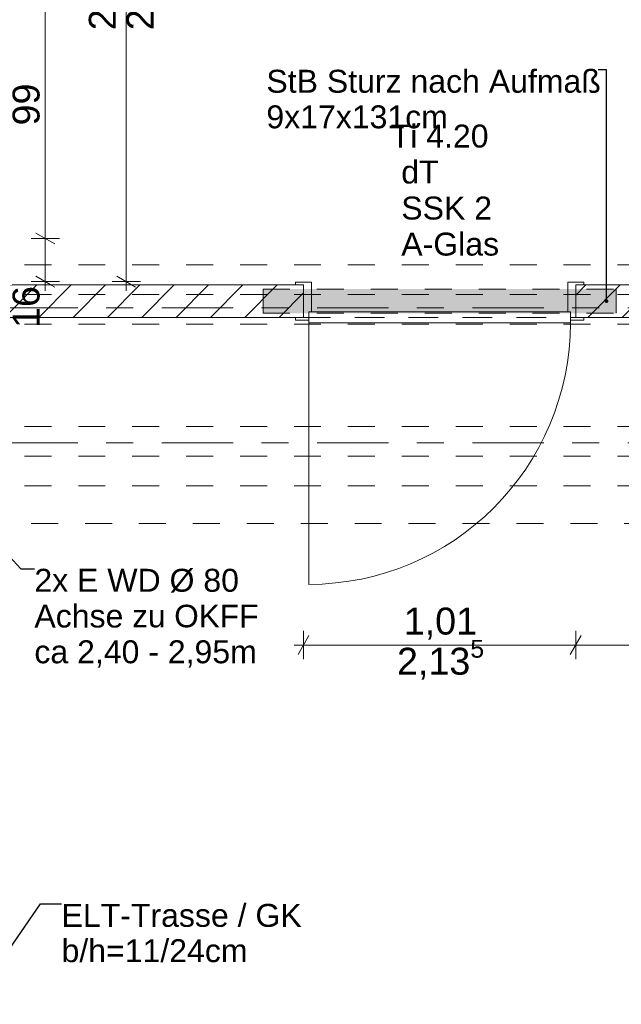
# Model space of a CAD drawing. Header units: metres. Extents: x -3.6 to 90.7, y -11.1 to 18.
# Tile 165 of 256: x 15.2 to 17.4, y 3.3 to 6.9. Entities that reach past the tile are written whole.
import ezdxf

# ---------------------------------------------------------------- set-up
doc = ezdxf.new("R2010")
doc.units = ezdxf.units.M
doc.header["$MEASUREMENT"] = 0
for name, pattern in [('Achse', [0.2, 0.1, -0.05, 0, -0.05]), ('Punktlinie eng', [0.0375, 0.0125, -0.025]), ('Strichlinie doppelt', [0.546806, 0.264583, -0.105833, 0.070556, -0.105833]), ('Strichlinie eng', [0.115, 0.075, -0.04]), ('Untersicht', [0.1, 0.075, -0.025]), ('Wipeout_Contour', [1, 0, -1])]:
    doc.linetypes.add(name, pattern=pattern)
for name, color, linetype in [('152 - Bemaßung_ Beschriftung.Ausbau', 7, 'Continuous'), ('451 - Universal.Achsen Raster', 7, 'Continuous'), ('605 - Struktur.Wand Innen', 7, 'Continuous'), ('608 - Struktur.Träger', 7, 'Continuous'), ('650 - Abdeckung.Fußboden Aufbau', 7, 'Continuous'), ('Neubau_152 - Bemaßung_ Beschriftung.Ausbau', 7, 'Continuous'), ('Neubau_615 - Struktur.Sturz', 7, 'Continuous'), ('Neubau_653 - Abdeckung.TB Verkofferung', 7, 'Continuous')]:
    doc.layers.add(name, color=color, linetype=linetype)
doc.styles.add('ERSTELLTER_STIL_2', font='txt')
doc.dimstyles.new('ERSTELLTER_STIL__1', dxfattribs={"dimtxt": 0.1, "dimasz": 0.0532, "dimexe": 0.18, "dimexo": 0.0625, "dimgap": 0, "dimtad": 1, "dimzin": 0, "dimdsep": 46, "dimtxsty": 'ERSTELLTER_STIL_2', "dimblk": 'ARROWHEAD_2', "dimblk1": 'ARROWHEAD_2', "dimblk2": 'ARROWHEAD_2', "dimcen": 0.09, "dimse1": 1, "dimse2": 1, "dimclrd": 7, "dimclre": 7, "dimclrt": 7, "dimazin": 0, "dimtfac": 1, "dimtdec": 4, "dimtmove": 0, "dimatfit": 3, "dimfxl": 1, "dimtolj": 1, "dimtzin": 0, "dimarcsym": 0})
doc.dimstyles.new('ERSTELLTER_STIL__3', dxfattribs={"dimtxt": 0.1, "dimasz": 0.0532, "dimexe": 0.18, "dimexo": 0.0625, "dimgap": 0, "dimtad": 1, "dimtih": 1, "dimtoh": 1, "dimzin": 0, "dimdsep": 46, "dimtxsty": 'ERSTELLTER_STIL_2', "dimblk": 'ARROWHEAD_2', "dimblk1": 'ARROWHEAD_2', "dimblk2": 'ARROWHEAD_2', "dimcen": 0.09, "dimse1": 1, "dimse2": 1, "dimclrd": 7, "dimclre": 7, "dimclrt": 7, "dimazin": 0, "dimtfac": 1, "dimtdec": 4, "dimtmove": 0, "dimatfit": 3, "dimfxl": 1, "dimtolj": 1, "dimtzin": 0, "dimarcsym": 0})
doc.dimstyles.new('ERSTELLTER_STIL__5', dxfattribs={"dimtxt": 0.18, "dimasz": 0.03648, "dimexe": 0.18, "dimexo": 0.0625, "dimgap": 0, "dimtad": 0, "dimtih": 1, "dimtoh": 1, "dimdec": 4, "dimzin": 0, "dimdsep": 46, "dimcen": 0.09, "dimadec": 0, "dimazin": 0, "dimtfac": 1, "dimtdec": 4, "dimtmove": 0, "dimatfit": 3, "dimldrblk": 'ARROWHEAD_11', "dimfxl": 1, "dimtolj": 1, "dimtzin": 0, "dimarcsym": 0})
doc.dimstyles.new('ERSTELLTER_STIL__6', dxfattribs={"dimtxt": 0.18, "dimasz": 0.02736, "dimexe": 0.18, "dimexo": 0.0625, "dimgap": 0, "dimtad": 0, "dimtih": 1, "dimtoh": 1, "dimdec": 4, "dimzin": 0, "dimdsep": 46, "dimcen": 0.09, "dimadec": 0, "dimazin": 0, "dimtfac": 1, "dimtdec": 4, "dimtmove": 0, "dimatfit": 3, "dimldrblk": 'ARROWHEAD_11', "dimfxl": 1, "dimtolj": 1, "dimtzin": 0, "dimarcsym": 0})
pattern_1 = [(45, (0, 0), (-0.0636396, 0.0636396), [])]

# ---------------------------------------------------------------- blocks, each defined once
blk = doc.blocks.new('*D155')
at = {"layer": '152 - Bemaßung_ Beschriftung.Ausbau', "color": 7, "linetype": 'Continuous', "lineweight": 5}
for p, q in [((15.31, 6.1075), (15.205, 6.1075)), ((15.2225, 6.1277), (15.2925, 6.0873)), ((15.2575, 5.9475), (15.2575, 6.1075)), ((15.2225, 5.9677), (15.2925, 5.9273)), ((15.31, 5.9475), (15.205, 5.9475)), ((15.2575, 5.9133), (15.2575, 5.9475))]:
    blk.add_line(p, q, dxfattribs=at)
at = {"layer": '152 - Bemaßung_ Beschriftung.Ausbau', "color": 7, "lineweight": 5, "insert": (15.2375, 5.7755), "char_height": 0.1, "attachment_point": 7, "rotation": 90, "style": 'ERSTELLTER_STIL_2'}
blk.add_mtext('\\A1;{\\pql;\\fArial|b0|i0|c0|p38;16}', dxfattribs=at)
blk = doc.blocks.new('ARROWHEAD_2')
at = {"color": 0, "linetype": 'Continuous', "lineweight": 0}
for p, q in [((0, 0), (-1, 0)), ((-0.378, -0.655), (0.378, 0.655))]:
    blk.add_line(p, q, dxfattribs=at)
blk = doc.blocks.new('*D156')
at = {"layer": '152 - Bemaßung_ Beschriftung.Ausbau', "color": 7, "linetype": 'Continuous', "lineweight": 5}
for p, q in [((15.31, 7.0975), (15.205, 7.0975)), ((15.2225, 7.1177), (15.2925, 7.0773)), ((15.2575, 6.1075), (15.2575, 7.0975)), ((15.31, 6.1075), (15.205, 6.1075)), ((15.2225, 6.1277), (15.2925, 6.0873))]:
    blk.add_line(p, q, dxfattribs=at)
at = {"layer": '152 - Bemaßung_ Beschriftung.Ausbau', "color": 7, "lineweight": 5, "insert": (15.2375, 6.5266), "char_height": 0.1, "attachment_point": 7, "rotation": 90, "style": 'ERSTELLTER_STIL_2'}
blk.add_mtext('\\A1;{\\pql;\\fArial|b0|i0|c0|p38;99}', dxfattribs=at)
blk = doc.blocks.new('*D158')
at = {"layer": '152 - Bemaßung_ Beschriftung.Ausbau', "color": 7, "linetype": 'Continuous', "lineweight": 5}
for p, q in [((15.5575, 8.0775), (15.5575, 8.1117)), ((15.61, 8.0775), (15.505, 8.0775)), ((15.5925, 8.0573), (15.5225, 8.0977)), ((15.5575, 5.9475), (15.5575, 8.0775)), ((15.5225, 5.9677), (15.5925, 5.9273)), ((15.61, 5.9475), (15.505, 5.9475)), ((15.5575, 5.9133), (15.5575, 5.9475))]:
    blk.add_line(p, q, dxfattribs=at)
at = {"layer": '152 - Bemaßung_ Beschriftung.Ausbau', "color": 7, "lineweight": 5, "char_height": 0.1, "attachment_point": 7, "rotation": 90, "style": 'ERSTELLTER_STIL_2'}
for s, insert in [('\\A1;{\\pql;\\fArial|b0|i0|c0|p38;2,13}', (15.5375, 6.8795)), ('\\A1;{\\pql;\\fArial|b0|i0|c0|p38;2,98}', (15.6775, 6.8795))]:
    blk.add_mtext(s, dxfattribs=dict(at, insert=insert))
blk = doc.blocks.new('ARROWHEAD_11')
at = {"color": 0, "linetype": 'Continuous', "lineweight": 0}
blk.add_line((0, 0), (-1, 0), dxfattribs=at)
at = {"color": 0, "linetype": 'Continuous', "lineweight": 0, "const_width": 0.25, "flags": 128}
blk.add_lwpolyline([(-0.125, 0, 1), (0.125, 0, 1)], format="xyb", close=True, dxfattribs=at)
blk = doc.blocks.new('*D568')
at = {"layer": '152 - Bemaßung_ Beschriftung.Ausbau', "color": 7, "linetype": 'Continuous', "lineweight": 5}
for p, q in [((16.215, 4.5476), (16.215, 4.6526)), ((17.225, 4.5476), (17.225, 4.6526)), ((16.1807, 4.6001), (16.215, 4.6001)), ((16.2352, 4.6351), (16.1948, 4.5651)), ((16.215, 4.6001), (17.225, 4.6001)), ((17.2452, 4.6351), (17.2048, 4.5651))]:
    blk.add_line(p, q, dxfattribs=at)
at = {"layer": '152 - Bemaßung_ Beschriftung.Ausbau', "color": 7, "lineweight": 5, "char_height": 0.1, "attachment_point": 7, "style": 'ERSTELLTER_STIL_2'}
for s, insert in [('\\A1;{\\pql;\\fArial|b0|i0|c0|p38;2,13\\fArial|b0|i0|c0|p38;\\A1{\\H.66x;\\S5^  ;}}', (16.5619, 4.4607)), ('\\A1;{\\pql;\\fArial|b0|i0|c0|p38;1,01}', (16.5869, 4.6201))]:
    blk.add_mtext(s, dxfattribs=dict(at, insert=insert))
blk = doc.blocks.new('*D569')
at = {"layer": '152 - Bemaßung_ Beschriftung.Ausbau', "color": 7, "linetype": 'Continuous', "lineweight": 5}
for p, q in [((17.225, 4.5476), (17.225, 4.6526)), ((18.38, 4.5476), (18.38, 4.6526)), ((17.2452, 4.6351), (17.2048, 4.5651)), ((17.225, 4.6001), (18.38, 4.6001)), ((18.3598, 4.5651), (18.4002, 4.6351)), ((18.38, 4.6001), (18.4142, 4.6001))]:
    blk.add_line(p, q, dxfattribs=at)
at = {"layer": '152 - Bemaßung_ Beschriftung.Ausbau', "color": 7, "lineweight": 5, "insert": (17.6444, 4.6007), "char_height": 0.1, "attachment_point": 7, "style": 'ERSTELLTER_STIL_2'}
blk.add_mtext('\\A1;{\\pql;\\fArial|b0|i0|c0|p38;1,15\\fArial|b0|i0|c0|p38;\\A1{\\H.66x;\\S5^  ;}}', dxfattribs=at)

msp = doc.modelspace()

# ---------------------------------------------------------------- linework, layer by layer
at = {"layer": '451 - Universal.Achsen Raster', "color": 160, "linetype": 'Strichlinie doppelt', "lineweight": 9, "true_color": 0x3232ff}
msp.add_line((64.935, 5.35), (-3.175, 5.35), dxfattribs=at)
at = {"layer": '605 - Struktur.Wand Innen', "color": 1, "linetype": 'Continuous', "lineweight": 13}
for p, q in [((16.245, 5.945), (16.245, 5.835)), ((17.195, 5.945), (17.195, 5.835)), ((16.245, 5.835), (16.235, 5.835)), ((16.235, 5.835), (16.235, 5.805)), ((17.205, 5.835), (16.235, 5.835)), ((16.235, 5.835), (16.235, 5.795)), ((17.195, 5.835), (17.205, 5.835)), ((17.205, 5.835), (17.205, 5.805)), ((17.205, 5.795), (17.205, 5.835)), ((16.235, 5.795), (17.205, 5.795)), ((16.235, 5.795), (16.235, 4.825))]:
    msp.add_line(p, q, dxfattribs=at)
at = {"layer": '605 - Struktur.Wand Innen', "color": 1, "linetype": 'Continuous', "lineweight": 9}
msp.add_arc((16.235, 5.795), 0.97, 270, 0, dxfattribs=at)
at = {"layer": '608 - Struktur.Träger', "color": 7, "linetype": 'Untersicht', "lineweight": 13}
for p, q in [((0.38, 6.01), (61.88, 6.01)), ((0.38, 5.79), (61.88, 5.79)), ((0.38, 5.41), (61.88, 5.41)), ((0.38, 5.19), (61.88, 5.19))]:
    msp.add_line(p, q, dxfattribs=at)
at = {"layer": '608 - Struktur.Träger', "color": 7, "linetype": 'Achse', "lineweight": 9}
msp.add_line((0.38, 5.3), (61.88, 5.3), dxfattribs=at)
at = {"layer": '650 - Abdeckung.Fußboden Aufbau', "color": 7, "linetype": 'Continuous', "lineweight": 13, "flags": 128}
for points in [[(10.07, 5.805), (10.07, 5.925), (11.17, 5.925), (11.17, 6.01), (11.49, 6.01), (11.49, 5.935), (12.56, 5.935), (12.56, 5.815), (13.57, 5.815), (13.57, 5.935), (16.215, 5.935), (16.215, 5.815)], [(17.225, 5.815), (17.225, 5.935), (18.37, 5.935), (18.37, 6.01), (18.69, 6.01), (18.69, 5.935), (19.82, 5.935), (19.82, 5.815)], [(15.005, 5.19), (15.005, 0.71), (15.09, 0.71), (15.09, 0.255), (18.37, 0.255), (18.37, 0.71), (18.465, 0.71), (18.465, 5.19), (18.37, 5.19), (18.37, 5.815), (17.225, 5.815)], [(16.215, 5.815), (15.005, 5.815)]]:
    msp.add_lwpolyline(points, dxfattribs=at)
at = {"layer": '650 - Abdeckung.Fußboden Aufbau', "color": 7, "linetype": 'Strichlinie eng', "lineweight": 13, "flags": 128}
msp.add_lwpolyline([(16.215, 5.815), (17.225, 5.815)], dxfattribs=at)
at = {"layer": 'Neubau_653 - Abdeckung.TB Verkofferung', "color": 1, "linetype": 'Untersicht', "lineweight": 9}
for p, q in [((15.005, 5.815), (18.465, 5.815)), ((15.005, 5.0505), (18.465, 5.0505))]:
    msp.add_line(p, q, dxfattribs=at)

# ---------------------------------------------------------------- texts
at = {"layer": '605 - Struktur.Wand Innen', "color": 1, "lineweight": 9, "char_height": 0.085, "style": 'ERSTELLTER_STIL_2'}
for s, insert, attachment_point in [('\\A1;{\\pqc;\\pt0;\\fArial|b0|i0|c0|p38;Ti 4.20}', (16.72, 6.4435), 8), ('\\A1;{\\pqr;\\pt0;\\fArial|b0|i0|c0|p38;}', (16.5125, 6.4157), 3), ('\\A1;{\\pql;\\pt0;\\fArial|b0|i0|c0|p38;dT}', (16.5778, 6.3963), 1), ('\\A1;{\\pqr;\\pt0;\\fArial|b0|i0|c0|p38;}', (16.5125, 6.2821), 3), ('\\A1;{\\pql;\\pt0;\\fArial|b0|i0|c0|p38;SSK 2}', (16.5778, 6.2627), 1), ('\\A1;{\\pqr;\\pt0;\\fArial|b0|i0|c0|p38;}', (16.5125, 6.1486), 3), ('\\A1;{\\pql;\\pt0;\\fArial|b0|i0|c0|p38;A-Glas}', (16.5778, 6.1291), 1)]:
    msp.add_mtext(s, dxfattribs=dict(at, insert=insert, attachment_point=attachment_point))
at = {"layer": 'Neubau_152 - Bemaßung_ Beschriftung.Ausbau', "color": 7, "linetype": 'Continuous', "lineweight": 9, "char_height": 0.085, "attachment_point": 1, "style": 'ERSTELLTER_STIL_2'}
for s, insert, line_spacing_factor in [('\\A1;{\\pql;\\fArial|b0|i0|c0|p38;StB Sturz\\fArial|b0|i0|c0|p38; nach Aufmaß\\P\\pql;\\fArial|b0|i0|c0|p38;9\\fArial|b0|i0|c0|p38;x\\fArial|b0|i0|c0|p38;17\\fArial|b0|i0|c0|p38;x\\fArial|b0|i0|c0|p38;131\\fArial|b0|i0|c0|p38;cm}', (16.0774, 6.7329), 0.931204), ('\\A1;{\\pql;\\fArial|b0|i0|c0|p38;2x \\fArial|b0|i0|c0|p38;E WD Ø 80\\P\\pql;\\fArial|b0|i0|c0|p38;Achse \\fArial|b0|i0|c0|p38;\\H0.983357x;zu OKF\\fArial|b0|i0|c0|p38;\\H1.016925x;F\\P\\pql;\\fArial|b0|i0|c0|p38;ca\\fArial|b0|i0|c0|p38; 2,40 - 2,95m}', (15.217, 4.8826), 0.93588)]:
    msp.add_mtext(s, dxfattribs=dict(at, insert=insert, line_spacing_factor=line_spacing_factor))
at = {"layer": 'Neubau_152 - Bemaßung_ Beschriftung.Ausbau', "color": 1, "linetype": 'Continuous', "lineweight": 13, "insert": (15.3177, 3.6401), "char_height": 0.085, "attachment_point": 1, "line_spacing_factor": 0.924256, "style": 'ERSTELLTER_STIL_2'}
msp.add_mtext('\\A1;{\\pql;\\fArial|b0|i0|c0|p38;ELT-Trasse / GK\\P\\pql;\\fArial|b0|i0|c0|p38;b/h=\\fArial|b0|i0|c0|p38;11\\fArial|b0|i0|c0|p38;/\\fArial|b0|i0|c0|p38;24\\fArial|b0|i0|c0|p38;cm}', dxfattribs=at)

# ---------------------------------------------------------------- dimensions: what is measured, and where the dimension line sits
at = {"layer": '152 - Bemaßung_ Beschriftung.Ausbau', "color": 7, "linetype": 'Continuous', "lineweight": 5}
dim = msp.add_linear_dim(base=(15.2575, 7.0975), p1=(14.8925, 6.1075), p2=(14.8925, 7.0975), angle=90, dimstyle='ERSTELLTER_STIL__1', dxfattribs=at)
dim.commit()
dim.dimension.update_dxf_attribs({"geometry": '*D156', "text_midpoint": (15.1875, 6.6028), "dimtype": 160, "text_rotation": 90})

# ---------------------------------------------------------------- leaders
at = {"layer": 'Neubau_152 - Bemaßung_ Beschriftung.Ausbau', "color": 1, "linetype": 'Continuous', "lineweight": 13, "annotation_type": 0, "has_hookline": 1, "hookline_direction": 0}
for points, dimstyle, text_width in [([(14.9275, 5.14), (15.167, 4.8826), (15.217, 4.8826)], 'ERSTELLTER_STIL__6', 0.8253), ([(15.0683, 3.3912), (15.2394, 3.6401), (15.3177, 3.6401)], 'ERSTELLTER_STIL__5', 0.8805)]:
    msp.add_leader(points, dimstyle=dimstyle, dxfattribs=dict(at, text_width=text_width))

# ---------------------------------------------------------------- next in the draw order: wipeouts: each hides what was drawn before it
at = {"color": 254, "linetype": 'Wipeout_Contour', "lineweight": 0, "ltscale": 64.039778}
msp.add_wipeout([(13.57, 5.815), (16.215, 5.815), (16.215, 5.935), (13.57, 5.935)], dxfattribs=at).dxf.layer = '605 - Struktur.Wand Innen'
at = {"color": 254, "linetype": 'Wipeout_Contour', "lineweight": 0, "ltscale": 73.847196}
msp.add_wipeout([(17.225, 5.935), (17.225, 5.815), (17.77, 5.815), (17.77, 5.935)], dxfattribs=at).dxf.layer = '605 - Struktur.Wand Innen'

# ---------------------------------------------------------------- next in the draw order: hatches: boundary and pattern name
at = {"layer": '605 - Struktur.Wand Innen', "linetype": 'Continuous', "lineweight": 0, "true_color": 0x000000}
h = msp.add_hatch(dxfattribs=at)
h.set_pattern_fill('MW_Ziegel_0001', color=18, style=0, pattern_type=2)
h.set_pattern_definition(pattern_1)
h.paths.add_polyline_path([(13.57, 5.815), (16.215, 5.815), (16.215, 5.935), (13.57, 5.935)])
h = msp.add_hatch(dxfattribs=at)
h.set_pattern_fill('MW_Ziegel_0001', color=18, style=0, pattern_type=2)
h.set_pattern_definition(pattern_1)
h.paths.add_polyline_path([(17.225, 5.935), (17.225, 5.815), (17.77, 5.815), (17.77, 5.935)])
at = {"layer": 'Neubau_615 - Struktur.Sturz', "linetype": 'Continuous', "lineweight": 0, "true_color": 0x3f0000}
msp.add_hatch(color=18, dxfattribs=at).paths.add_polyline_path([(16.065, 5.92), (16.065, 5.83), (17.375, 5.83), (17.375, 5.92)])

# ---------------------------------------------------------------- next in the draw order: linework, layer by layer
at = {"layer": '451 - Universal.Achsen Raster', "color": 160, "linetype": 'Strichlinie doppelt', "lineweight": 9, "true_color": 0x3232ff}
msp.add_line((64.935, 5.85), (-3.175, 5.85), dxfattribs=at)
at = {"layer": '605 - Struktur.Wand Innen', "color": 1, "linetype": 'Continuous', "lineweight": 13}
for p, q in [((16.185, 5.935), (16.185, 5.945)), ((16.185, 5.945), (16.245, 5.945)), ((16.215, 5.935), (16.185, 5.935)), ((16.215, 5.815), (16.215, 5.935)), ((17.255, 5.945), (17.195, 5.945)), ((17.225, 5.815), (17.225, 5.935)), ((17.225, 5.935), (17.255, 5.935)), ((17.255, 5.935), (17.255, 5.945)), ((16.185, 5.805), (16.185, 5.815)), ((16.185, 5.815), (16.215, 5.815)), ((16.235, 5.805), (16.185, 5.805)), ((17.205, 5.805), (17.255, 5.805)), ((17.255, 5.815), (17.225, 5.815)), ((17.255, 5.805), (17.255, 5.815))]:
    msp.add_line(p, q, dxfattribs=at)
at = {"layer": '605 - Struktur.Wand Innen', "color": 7, "linetype": 'Continuous', "lineweight": 18}
for p, q in [((16.215, 5.935), (16.215, 5.815)), ((16.215, 5.935), (16.215, 5.815)), ((16.215, 5.935), (16.215, 5.815)), ((17.225, 5.935), (17.225, 5.815)), ((17.225, 5.935), (17.225, 5.815)), ((17.225, 5.935), (17.225, 5.815))]:
    msp.add_line(p, q, dxfattribs=at)
at = {"layer": '605 - Struktur.Wand Innen', "color": 7, "linetype": 'Continuous', "lineweight": 18, "flags": 128}
for points in [[(16.215, 5.935), (14.9575, 5.935)], [(17.77, 5.935), (17.225, 5.935)], [(15.005, 5.815), (16.215, 5.815)], [(17.225, 5.815), (17.77, 5.815)]]:
    msp.add_lwpolyline(points, dxfattribs=at)
at = {"layer": '608 - Struktur.Träger', "color": 7, "linetype": 'Achse', "lineweight": 9}
msp.add_line((0.38, 5.9), (61.88, 5.9), dxfattribs=at)
at = {"layer": 'Neubau_615 - Struktur.Sturz', "color": 1, "linetype": 'Punktlinie eng', "lineweight": 13}
for p, q in [((16.065, 5.92), (17.375, 5.92)), ((16.065, 5.83), (16.065, 5.92)), ((17.375, 5.83), (17.375, 5.92)), ((16.065, 5.83), (17.375, 5.83))]:
    msp.add_line(p, q, dxfattribs=at)

# ---------------------------------------------------------------- next in the draw order: dimensions: what is measured, and where the dimension line sits
at = {"layer": '152 - Bemaßung_ Beschriftung.Ausbau', "color": 7, "linetype": 'Continuous', "lineweight": 5}
for base, p2, picture, middle in [((15.5575, 8.0775), (14.9575, 8.0775), '*D158', (15.4875, 7.0094)), ((15.2575, 6.1075), (14.8925, 6.1075), '*D155', (15.1875, 5.8517))]:
    dim = msp.add_linear_dim(base=base, p1=(14.9575, 5.9475), p2=p2, angle=90, dimstyle='ERSTELLTER_STIL__1', dxfattribs=at)
    dim.commit()
    dim.dimension.update_dxf_attribs({"geometry": picture, "text_midpoint": middle, "dimtype": 160, "text_rotation": 90})
for base, p1, p2, picture, middle in [((17.225, 4.6001), (16.215, 5.805), (17.225, 5.805), '*D568', (16.7168, 4.6701)), ((18.37999, 4.60012), (17.22497, 5.805), (18.37999, 5.19998), '*D569', (17.90935, 4.67012))]:
    dim = msp.add_linear_dim(base=base, p1=p1, p2=p2, dimstyle='ERSTELLTER_STIL__3', dxfattribs=at)
    dim.commit()
    dim.dimension.update_dxf_attribs({"geometry": picture, "text_midpoint": middle, "dimtype": 160})

# ---------------------------------------------------------------- next in the draw order: leaders
at = {"layer": 'Neubau_152 - Bemaßung_ Beschriftung.Ausbau', "color": 1, "linetype": 'Continuous', "lineweight": 13, "annotation_type": 0, "has_hookline": 1, "hookline_direction": 1, "text_width": 1.2306}
msp.add_leader([(17.339, 5.875), (17.339, 6.7329), (17.3081, 6.7329)], dimstyle='ERSTELLTER_STIL__6', dxfattribs=at)

doc.saveas('drawing.dxf')
